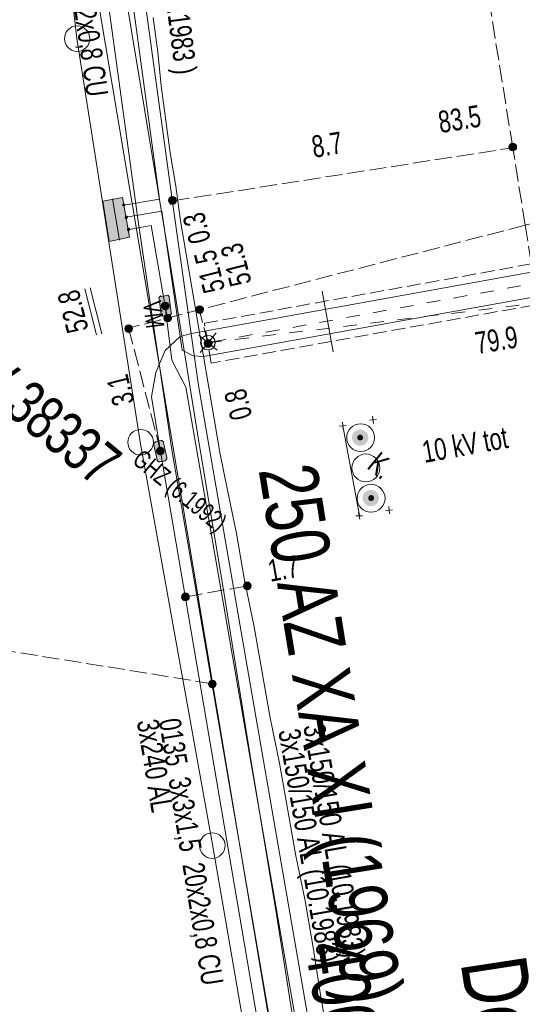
# Model space of a CAD drawing. Header units: metres. Extents: x -740 to 758, y -633 to 854.
# Tile 99 of 256: x -563 to -550, y 125 to 149. Entities that reach past the tile are written whole.
import ezdxf

# ---------------------------------------------------------------- set-up
doc = ezdxf.new("R2010")
doc.units = ezdxf.units.M
doc.header["$MEASUREMENT"] = 0
for name, pattern in [('333_125', [0.4576, 0.3328, -0.1248]), ('333_333', [0.6656, 0.3328, -0.3328]), ('416_125', [0.5408, 0.416, -0.1248])]:
    doc.linetypes.add(name, pattern=pattern)
for name, color, linetype in [('Gas.LOVION', 7, 'Continuous'), ('Grundkarte.LOVION', 7, 'Continuous'), ('Grundkarte_Text.LOVION', 7, 'Continuous'), ('Strom.LOVION', 7, 'Continuous'), ('StromBemass.LOVION', 7, 'Continuous'), ('Wasser.LOVION', 7, 'Continuous')]:
    doc.layers.add(name, color=color, linetype=linetype)
doc.styles.add('ERSTELLTER_STIL_1', font='arial.ttf')

msp = doc.modelspace()

# ---------------------------------------------------------------- hatches: boundary and pattern name
at = {"layer": 'Strom.LOVION', "linetype": 'Continuous', "lineweight": 13}
for points in [[(-560.641, 144.457), (-560.485, 143.467), (-559.993, 143.575), (-560.162, 144.548)], [(-559.269, 142.064), (-559.219, 141.7), (-559.232, 141.684), (-559.184, 141.644), (-559.037, 141.658), (-559.021, 141.645), (-558.968, 141.709), (-558.971, 141.739), (-559.022, 142.103), (-559.024, 142.132), (-559.057, 142.159), (-559.086, 142.156), (-559.216, 142.128), (-559.232, 142.142), (-559.272, 142.093)], [(-559.394, 138.505), (-559.314, 138.144), (-559.327, 138.128), (-559.279, 138.088), (-559.25, 138.091), (-559.12, 138.118), (-559.08, 138.166), (-559.083, 138.196), (-559.163, 138.557), (-559.149, 138.573), (-559.198, 138.613), (-559.227, 138.61), (-559.357, 138.583), (-559.397, 138.535)]]:
    msp.add_hatch(color=7, dxfattribs=at).paths.add_polyline_path(points)
at = {"layer": 'Strom.LOVION', "linetype": 'Continuous', "lineweight": 18}
for color, points in [(5, [(-560.158, 144.356), (-560.126, 144.33), (-560.1, 144.362), (-560.132, 144.389)]), (5, [(-560.1, 144.067), (-560.084, 144.053), (-560.097, 144.037), (-560.081, 144.024), (-560.042, 144.072), (-560.074, 144.099)]), (5, [(-559.984, 143.782), (-560, 143.796), (-560.013, 143.78), (-560.029, 143.793), (-560.042, 143.777), (-560.026, 143.763), (-560.039, 143.747), (-560.023, 143.734), (-560.01, 143.75), (-559.994, 143.737), (-559.981, 143.753), (-559.997, 143.766)]), (1, [(-554.204, 138.555), (-554.189, 138.575), (-554.177, 138.597), (-554.168, 138.62), (-554.162, 138.645), (-554.158, 138.669), (-554.159, 138.695), (-554.162, 138.719), (-554.168, 138.744), (-554.177, 138.767), (-554.19, 138.789), (-554.204, 138.809), (-554.222, 138.827), (-554.241, 138.843), (-554.262, 138.857), (-554.285, 138.867), (-554.309, 138.875), (-554.333, 138.879), (-554.358, 138.881), (-554.383, 138.879), (-554.408, 138.874), (-554.432, 138.867), (-554.454, 138.856), (-554.475, 138.842), (-554.495, 138.826), (-554.512, 138.808), (-554.526, 138.788), (-554.538, 138.766), (-554.548, 138.742), (-554.554, 138.718), (-554.557, 138.693), (-554.557, 138.668), (-554.553, 138.643), (-554.547, 138.619), (-554.538, 138.596), (-554.526, 138.574), (-554.511, 138.554), (-554.494, 138.536), (-554.474, 138.52), (-554.453, 138.506), (-554.43, 138.496), (-554.407, 138.488), (-554.382, 138.483), (-554.357, 138.482), (-554.332, 138.484), (-554.307, 138.488), (-554.284, 138.496), (-554.261, 138.507), (-554.24, 138.52), (-554.221, 138.536)]), (1, [(-554.304, 138.639), (-554.299, 138.646), (-554.295, 138.654), (-554.291, 138.662), (-554.289, 138.671), (-554.288, 138.679), (-554.288, 138.688), (-554.289, 138.697), (-554.292, 138.706), (-554.295, 138.714), (-554.299, 138.721), (-554.304, 138.729), (-554.31, 138.735), (-554.317, 138.741), (-554.325, 138.745), (-554.333, 138.749), (-554.341, 138.752), (-554.35, 138.753), (-554.359, 138.754), (-554.367, 138.753), (-554.376, 138.752), (-554.384, 138.749), (-554.392, 138.745), (-554.4, 138.74), (-554.406, 138.735), (-554.412, 138.728), (-554.418, 138.721), (-554.422, 138.713), (-554.425, 138.705), (-554.427, 138.697), (-554.428, 138.688), (-554.428, 138.679), (-554.427, 138.67), (-554.425, 138.662), (-554.422, 138.654), (-554.417, 138.646), (-554.412, 138.639), (-554.406, 138.632), (-554.399, 138.627), (-554.392, 138.622), (-554.384, 138.618), (-554.376, 138.616), (-554.367, 138.614), (-554.358, 138.613), (-554.349, 138.614), (-554.341, 138.616), (-554.332, 138.618), (-554.324, 138.622), (-554.317, 138.627), (-554.31, 138.633)]), (150, [(-553.943, 137.08), (-553.929, 137.1), (-553.917, 137.122), (-553.907, 137.146), (-553.901, 137.17), (-553.898, 137.195), (-553.898, 137.22), (-553.901, 137.245), (-553.908, 137.269), (-553.917, 137.293), (-553.929, 137.315), (-553.944, 137.335), (-553.961, 137.353), (-553.981, 137.369), (-554.002, 137.382), (-554.025, 137.393), (-554.049, 137.401), (-554.073, 137.405), (-554.098, 137.407), (-554.123, 137.405), (-554.148, 137.4), (-554.172, 137.393), (-554.195, 137.382), (-554.216, 137.368), (-554.235, 137.352), (-554.252, 137.334), (-554.267, 137.314), (-554.279, 137.292), (-554.288, 137.268), (-554.294, 137.244), (-554.297, 137.219), (-554.297, 137.194), (-554.294, 137.169), (-554.288, 137.145), (-554.278, 137.121), (-554.266, 137.099), (-554.251, 137.079), (-554.234, 137.061), (-554.215, 137.045), (-554.193, 137.032), (-554.171, 137.021), (-554.147, 137.013), (-554.122, 137.009), (-554.097, 137.007), (-554.072, 137.009), (-554.047, 137.014), (-554.024, 137.021), (-554.001, 137.032), (-553.98, 137.046), (-553.96, 137.062)]), (150, [(-554.035, 137.161), (-554.029, 137.168), (-554.025, 137.176), (-554.022, 137.185), (-554.02, 137.193), (-554.019, 137.202), (-554.019, 137.211), (-554.02, 137.22), (-554.022, 137.229), (-554.025, 137.237), (-554.03, 137.245), (-554.035, 137.253), (-554.041, 137.259), (-554.048, 137.265), (-554.056, 137.27), (-554.064, 137.273), (-554.073, 137.276), (-554.081, 137.278), (-554.09, 137.278), (-554.099, 137.278), (-554.108, 137.276), (-554.117, 137.273), (-554.125, 137.269), (-554.133, 137.265), (-554.14, 137.259), (-554.146, 137.252), (-554.151, 137.245), (-554.155, 137.237), (-554.159, 137.229), (-554.161, 137.22), (-554.162, 137.211), (-554.162, 137.202), (-554.161, 137.193), (-554.158, 137.184), (-554.155, 137.176), (-554.151, 137.168), (-554.145, 137.161), (-554.139, 137.154), (-554.132, 137.148), (-554.125, 137.144), (-554.116, 137.14), (-554.108, 137.137), (-554.099, 137.135), (-554.09, 137.135), (-554.081, 137.135), (-554.072, 137.137), (-554.064, 137.14), (-554.055, 137.144), (-554.048, 137.149), (-554.041, 137.154)])]:
    msp.add_hatch(color=color, dxfattribs=at).paths.add_polyline_path(points)
at = {"layer": 'StromBemass.LOVION', "linetype": 'Continuous', "lineweight": 13}
for points in [[(-550.558, 145.716), (-550.551, 145.726), (-550.545, 145.736), (-550.541, 145.747), (-550.538, 145.759), (-550.536, 145.771), (-550.536, 145.783), (-550.538, 145.794), (-550.541, 145.806), (-550.545, 145.817), (-550.551, 145.827), (-550.558, 145.837), (-550.566, 145.846), (-550.576, 145.853), (-550.586, 145.86), (-550.596, 145.865), (-550.608, 145.868), (-550.619, 145.87), (-550.631, 145.871), (-550.643, 145.87), (-550.655, 145.868), (-550.666, 145.864), (-550.677, 145.859), (-550.687, 145.853), (-550.696, 145.845), (-550.704, 145.837), (-550.711, 145.827), (-550.717, 145.816), (-550.721, 145.805), (-550.724, 145.794), (-550.725, 145.782), (-550.725, 145.77), (-550.724, 145.758), (-550.721, 145.747), (-550.716, 145.736), (-550.711, 145.725), (-550.704, 145.716), (-550.696, 145.707), (-550.686, 145.7), (-550.676, 145.693), (-550.666, 145.688), (-550.654, 145.685), (-550.642, 145.682), (-550.631, 145.682), (-550.619, 145.682), (-550.607, 145.685), (-550.596, 145.688), (-550.585, 145.694), (-550.575, 145.7), (-550.566, 145.708)], [(-558.868, 144.413), (-558.861, 144.423), (-558.856, 144.434), (-558.851, 144.445), (-558.848, 144.456), (-558.847, 144.468), (-558.847, 144.48), (-558.848, 144.492), (-558.851, 144.503), (-558.856, 144.515), (-558.862, 144.525), (-558.869, 144.535), (-558.877, 144.543), (-558.886, 144.551), (-558.896, 144.557), (-558.907, 144.562), (-558.918, 144.566), (-558.93, 144.568), (-558.942, 144.569), (-558.954, 144.568), (-558.966, 144.566), (-558.977, 144.562), (-558.988, 144.557), (-558.998, 144.551), (-559.007, 144.543), (-559.015, 144.534), (-559.022, 144.524), (-559.028, 144.514), (-559.032, 144.503), (-559.035, 144.491), (-559.037, 144.479), (-559.037, 144.468), (-559.035, 144.456), (-559.032, 144.444), (-559.028, 144.433), (-559.022, 144.423), (-559.015, 144.413), (-559.007, 144.404), (-558.997, 144.397), (-558.987, 144.39), (-558.976, 144.385), (-558.965, 144.382), (-558.953, 144.379), (-558.941, 144.379), (-558.93, 144.38), (-558.918, 144.382), (-558.906, 144.386), (-558.896, 144.391), (-558.886, 144.397), (-558.876, 144.405)], [(-559.046, 141.837), (-559.039, 141.847), (-559.034, 141.857), (-559.029, 141.868), (-559.026, 141.88), (-559.025, 141.892), (-559.025, 141.904), (-559.026, 141.916), (-559.029, 141.927), (-559.034, 141.938), (-559.04, 141.949), (-559.047, 141.958), (-559.055, 141.967), (-559.064, 141.975), (-559.074, 141.981), (-559.085, 141.986), (-559.097, 141.99), (-559.108, 141.992), (-559.12, 141.993), (-559.132, 141.992), (-559.144, 141.99), (-559.155, 141.986), (-559.166, 141.981), (-559.176, 141.974), (-559.186, 141.967), (-559.194, 141.958), (-559.201, 141.948), (-559.206, 141.938), (-559.211, 141.927), (-559.214, 141.915), (-559.215, 141.903), (-559.215, 141.891), (-559.214, 141.879), (-559.211, 141.868), (-559.206, 141.856), (-559.2, 141.846), (-559.193, 141.836), (-559.185, 141.828), (-559.176, 141.82), (-559.166, 141.814), (-559.155, 141.809), (-559.143, 141.805), (-559.132, 141.803), (-559.12, 141.802), (-559.108, 141.803), (-559.096, 141.805), (-559.085, 141.809), (-559.074, 141.814), (-559.064, 141.82), (-559.054, 141.828)], [(-558.206, 141.745), (-558.199, 141.754), (-558.193, 141.765), (-558.189, 141.776), (-558.186, 141.787), (-558.184, 141.799), (-558.184, 141.811), (-558.186, 141.823), (-558.189, 141.834), (-558.193, 141.845), (-558.199, 141.855), (-558.206, 141.865), (-558.214, 141.873), (-558.223, 141.881), (-558.233, 141.887), (-558.244, 141.892), (-558.255, 141.896), (-558.267, 141.898), (-558.279, 141.899), (-558.29, 141.898), (-558.302, 141.896), (-558.313, 141.892), (-558.324, 141.887), (-558.334, 141.881), (-558.343, 141.873), (-558.351, 141.864), (-558.358, 141.855), (-558.364, 141.844), (-558.368, 141.833), (-558.371, 141.822), (-558.372, 141.81), (-558.372, 141.798), (-558.371, 141.787), (-558.368, 141.775), (-558.363, 141.764), (-558.358, 141.754), (-558.351, 141.744), (-558.343, 141.736), (-558.333, 141.728), (-558.323, 141.722), (-558.313, 141.717), (-558.301, 141.713), (-558.29, 141.711), (-558.278, 141.711), (-558.266, 141.711), (-558.255, 141.714), (-558.243, 141.717), (-558.233, 141.722), (-558.223, 141.729), (-558.214, 141.736)], [(-558.987, 141.546), (-558.98, 141.556), (-558.974, 141.566), (-558.97, 141.577), (-558.967, 141.589), (-558.966, 141.6), (-558.966, 141.612), (-558.967, 141.624), (-558.97, 141.635), (-558.975, 141.646), (-558.98, 141.656), (-558.987, 141.666), (-558.995, 141.674), (-559.004, 141.682), (-559.014, 141.688), (-559.025, 141.693), (-559.036, 141.697), (-559.048, 141.699), (-559.059, 141.699), (-559.071, 141.699), (-559.083, 141.696), (-559.094, 141.693), (-559.105, 141.688), (-559.114, 141.681), (-559.124, 141.674), (-559.132, 141.665), (-559.138, 141.656), (-559.144, 141.645), (-559.148, 141.634), (-559.151, 141.623), (-559.153, 141.611), (-559.153, 141.6), (-559.151, 141.588), (-559.148, 141.577), (-559.144, 141.566), (-559.138, 141.555), (-559.131, 141.546), (-559.123, 141.537), (-559.114, 141.53), (-559.104, 141.524), (-559.093, 141.519), (-559.082, 141.515), (-559.071, 141.513), (-559.059, 141.512), (-559.047, 141.513), (-559.036, 141.515), (-559.024, 141.519), (-559.014, 141.524), (-559.004, 141.53), (-558.995, 141.538)], [(-559.942, 141.281), (-559.935, 141.29), (-559.93, 141.301), (-559.925, 141.312), (-559.922, 141.323), (-559.921, 141.334), (-559.921, 141.346), (-559.923, 141.358), (-559.925, 141.369), (-559.93, 141.38), (-559.935, 141.39), (-559.942, 141.399), (-559.95, 141.408), (-559.959, 141.415), (-559.969, 141.421), (-559.98, 141.426), (-559.991, 141.43), (-560.002, 141.432), (-560.014, 141.432), (-560.025, 141.432), (-560.037, 141.43), (-560.048, 141.426), (-560.058, 141.421), (-560.068, 141.415), (-560.077, 141.407), (-560.085, 141.399), (-560.092, 141.389), (-560.097, 141.379), (-560.102, 141.368), (-560.104, 141.357), (-560.106, 141.345), (-560.106, 141.334), (-560.104, 141.322), (-560.101, 141.311), (-560.097, 141.3), (-560.092, 141.29), (-560.085, 141.281), (-560.077, 141.272), (-560.068, 141.265), (-560.058, 141.259), (-560.047, 141.254), (-560.036, 141.25), (-560.025, 141.248), (-560.013, 141.247), (-560.002, 141.248), (-559.99, 141.25), (-559.979, 141.254), (-559.969, 141.259), (-559.959, 141.265), (-559.95, 141.273)], [(-559.937, 141.282), (-559.93, 141.292), (-559.925, 141.302), (-559.92, 141.313), (-559.917, 141.324), (-559.916, 141.336), (-559.916, 141.347), (-559.918, 141.359), (-559.92, 141.37), (-559.925, 141.381), (-559.93, 141.391), (-559.937, 141.4), (-559.945, 141.409), (-559.954, 141.416), (-559.964, 141.423), (-559.975, 141.427), (-559.986, 141.431), (-559.997, 141.433), (-560.009, 141.434), (-560.02, 141.433), (-560.032, 141.431), (-560.043, 141.427), (-560.053, 141.422), (-560.063, 141.416), (-560.072, 141.409), (-560.08, 141.4), (-560.087, 141.391), (-560.092, 141.38), (-560.097, 141.37), (-560.1, 141.358), (-560.101, 141.347), (-560.101, 141.335), (-560.099, 141.324), (-560.097, 141.312), (-560.092, 141.301), (-560.087, 141.291), (-560.08, 141.282), (-560.072, 141.273), (-560.063, 141.266), (-560.053, 141.26), (-560.042, 141.255), (-560.031, 141.251), (-560.02, 141.249), (-560.008, 141.249), (-559.997, 141.249), (-559.985, 141.252), (-559.974, 141.255), (-559.964, 141.26), (-559.954, 141.266), (-559.945, 141.274)], [(-557.997, 140.921), (-557.99, 140.931), (-557.984, 140.941), (-557.98, 140.952), (-557.977, 140.964), (-557.976, 140.976), (-557.976, 140.987), (-557.977, 140.999), (-557.98, 141.011), (-557.985, 141.022), (-557.99, 141.032), (-557.997, 141.041), (-558.006, 141.05), (-558.015, 141.058), (-558.025, 141.064), (-558.035, 141.069), (-558.047, 141.073), (-558.058, 141.075), (-558.07, 141.075), (-558.082, 141.075), (-558.094, 141.072), (-558.105, 141.069), (-558.116, 141.064), (-558.126, 141.057), (-558.135, 141.05), (-558.143, 141.041), (-558.15, 141.031), (-558.155, 141.021), (-558.16, 141.01), (-558.163, 140.999), (-558.164, 140.987), (-558.164, 140.975), (-558.162, 140.963), (-558.159, 140.952), (-558.155, 140.941), (-558.149, 140.93), (-558.142, 140.921), (-558.134, 140.912), (-558.125, 140.905), (-558.115, 140.898), (-558.104, 140.893), (-558.093, 140.89), (-558.081, 140.888), (-558.07, 140.887), (-558.058, 140.888), (-558.046, 140.89), (-558.035, 140.894), (-558.024, 140.899), (-558.014, 140.905), (-558.005, 140.913)], [(-559.166, 138.299), (-559.159, 138.308), (-559.154, 138.318), (-559.15, 138.329), (-559.147, 138.34), (-559.145, 138.352), (-559.145, 138.363), (-559.147, 138.375), (-559.15, 138.386), (-559.154, 138.397), (-559.16, 138.407), (-559.167, 138.416), (-559.174, 138.425), (-559.183, 138.432), (-559.193, 138.438), (-559.204, 138.443), (-559.215, 138.447), (-559.226, 138.449), (-559.238, 138.449), (-559.249, 138.449), (-559.261, 138.446), (-559.272, 138.443), (-559.282, 138.438), (-559.292, 138.432), (-559.301, 138.424), (-559.309, 138.416), (-559.315, 138.406), (-559.321, 138.396), (-559.325, 138.385), (-559.328, 138.374), (-559.329, 138.363), (-559.329, 138.351), (-559.328, 138.34), (-559.325, 138.328), (-559.321, 138.318), (-559.315, 138.307), (-559.308, 138.298), (-559.3, 138.29), (-559.291, 138.282), (-559.282, 138.276), (-559.271, 138.271), (-559.26, 138.268), (-559.249, 138.266), (-559.237, 138.265), (-559.226, 138.266), (-559.214, 138.268), (-559.203, 138.272), (-559.193, 138.276), (-559.183, 138.283), (-559.174, 138.29)], [(-557.044, 135.004), (-557.037, 135.013), (-557.031, 135.024), (-557.027, 135.035), (-557.024, 135.046), (-557.022, 135.058), (-557.022, 135.07), (-557.024, 135.081), (-557.027, 135.093), (-557.031, 135.104), (-557.037, 135.114), (-557.044, 135.123), (-557.052, 135.132), (-557.061, 135.14), (-557.071, 135.146), (-557.082, 135.151), (-557.093, 135.154), (-557.105, 135.157), (-557.116, 135.157), (-557.128, 135.157), (-557.14, 135.154), (-557.151, 135.151), (-557.162, 135.146), (-557.172, 135.139), (-557.181, 135.132), (-557.189, 135.123), (-557.196, 135.113), (-557.201, 135.103), (-557.206, 135.092), (-557.208, 135.081), (-557.21, 135.069), (-557.21, 135.057), (-557.208, 135.046), (-557.205, 135.034), (-557.201, 135.023), (-557.195, 135.013), (-557.188, 135.003), (-557.18, 134.995), (-557.171, 134.987), (-557.161, 134.981), (-557.15, 134.976), (-557.139, 134.972), (-557.128, 134.97), (-557.116, 134.97), (-557.104, 134.97), (-557.092, 134.973), (-557.081, 134.976), (-557.071, 134.981), (-557.061, 134.988), (-557.052, 134.995)], [(-558.552, 134.733), (-558.545, 134.743), (-558.539, 134.753), (-558.535, 134.764), (-558.532, 134.776), (-558.53, 134.788), (-558.53, 134.8), (-558.532, 134.812), (-558.535, 134.823), (-558.539, 134.834), (-558.545, 134.845), (-558.552, 134.854), (-558.56, 134.863), (-558.57, 134.87), (-558.58, 134.877), (-558.591, 134.882), (-558.602, 134.886), (-558.614, 134.888), (-558.626, 134.888), (-558.637, 134.888), (-558.649, 134.885), (-558.66, 134.882), (-558.671, 134.877), (-558.681, 134.87), (-558.69, 134.862), (-558.699, 134.854), (-558.706, 134.844), (-558.711, 134.834), (-558.716, 134.823), (-558.719, 134.811), (-558.72, 134.799), (-558.72, 134.787), (-558.719, 134.775), (-558.716, 134.764), (-558.711, 134.753), (-558.705, 134.742), (-558.698, 134.733), (-558.69, 134.724), (-558.681, 134.716), (-558.671, 134.71), (-558.66, 134.705), (-558.649, 134.701), (-558.637, 134.699), (-558.625, 134.698), (-558.613, 134.699), (-558.601, 134.701), (-558.59, 134.705), (-558.579, 134.71), (-558.569, 134.717), (-558.56, 134.724)], [(-557.895, 132.605), (-557.888, 132.614), (-557.883, 132.625), (-557.878, 132.636), (-557.875, 132.647), (-557.874, 132.659), (-557.874, 132.671), (-557.876, 132.683), (-557.879, 132.694), (-557.883, 132.705), (-557.889, 132.716), (-557.896, 132.726), (-557.904, 132.734), (-557.913, 132.742), (-557.923, 132.748), (-557.934, 132.753), (-557.945, 132.757), (-557.957, 132.759), (-557.969, 132.76), (-557.981, 132.759), (-557.992, 132.757), (-558.004, 132.753), (-558.015, 132.748), (-558.025, 132.741), (-558.034, 132.734), (-558.042, 132.725), (-558.049, 132.715), (-558.055, 132.705), (-558.059, 132.694), (-558.062, 132.682), (-558.063, 132.67), (-558.063, 132.659), (-558.062, 132.647), (-558.059, 132.635), (-558.054, 132.624), (-558.049, 132.614), (-558.041, 132.604), (-558.033, 132.596), (-558.024, 132.588), (-558.014, 132.582), (-558.003, 132.577), (-557.992, 132.573), (-557.98, 132.571), (-557.968, 132.57), (-557.956, 132.571), (-557.945, 132.573), (-557.933, 132.577), (-557.923, 132.582), (-557.913, 132.588), (-557.903, 132.596)]]:
    msp.add_hatch(color=7, dxfattribs=at).paths.add_polyline_path(points)

# ---------------------------------------------------------------- linework, layer by layer
at = {"layer": 'Gas.LOVION', "color": 1, "linetype": 'Continuous', "lineweight": 18}
msp.add_lwpolyline([(-545.57, 57.573), (-547.165, 67.688), (-548.998, 79.183), (-550.103, 85.799), (-551.635, 94.974), (-552.907, 102.535), (-553.623, 106.839), (-555.364, 117.235), (-557.304, 128.764), (-559.285, 140.57), (-561.231, 152.158), (-561.697, 163.875), (-560.493, 175.594), (-559.342, 179.386)], dxfattribs=at)
at = {"layer": 'Grundkarte.LOVION', "color": 8, "linetype": 'Continuous', "lineweight": 18}
msp.add_lwpolyline([(-672.858, 116.121), (-698.036, 130.3), (-688.042, 147.178), (-663.096, 187.685), (-643.997, 216.034), (-640.632, 213.969), (-631.855, 208.532), (-562.276, 165.563), (-562.399, 162.595), (-562.102, 155.619), (-561.28, 148.429), (-559.722, 138.532), (-557.967, 128.744), (-556.264, 118.891), (-553.705, 103.594), (-552.582, 96.64), (-671.989, 115.999)], close=True, dxfattribs=at)
at = {"layer": 'Grundkarte.LOVION', "color": 253, "linetype": 'Continuous', "lineweight": 18}
msp.add_lwpolyline([(-631.855, 208.532), (-562.276, 165.563), (-562.399, 162.595), (-562.102, 155.619), (-561.28, 148.429), (-559.722, 138.532), (-557.967, 128.744), (-556.264, 118.891), (-553.705, 103.594), (-552.582, 96.64), (-551.747, 91.431), (-551.314, 88.814), (-548.864, 74.039), (-546.5, 59.226), (-546.127, 56.928)], dxfattribs=at)
at = {"layer": 'Grundkarte.LOVION', "color": 8, "linetype": 'Continuous', "lineweight": 18}
for points in [[(-546.127, 56.928), (-546.5, 59.226), (-548.864, 74.039), (-551.314, 88.814), (-551.747, 91.431), (-552.582, 96.64), (-553.705, 103.594), (-556.264, 118.891), (-557.967, 128.744), (-559.722, 138.532), (-561.28, 148.429), (-562.102, 155.619), (-562.399, 162.595), (-562.276, 165.563), (-562.106, 169.569), (-561.495, 174.506), (-560.404, 179.371), (-560.174, 180.044), (-560.404, 179.371), (-561.495, 174.506), (-562.106, 169.569), (-562.276, 165.563), (-631.855, 208.532)], [(-546.127, 56.928), (-546.5, 59.226), (-548.864, 74.039), (-551.314, 88.814), (-551.747, 91.431), (-552.582, 96.64), (-553.705, 103.594), (-556.264, 118.891), (-557.967, 128.744), (-559.722, 138.532), (-561.28, 148.429), (-562.102, 155.619), (-562.399, 162.595), (-562.276, 165.563), (-562.106, 169.569), (-561.495, 174.506), (-560.404, 179.371), (-560.174, 180.044)], [(-559.409, 148.937), (-559.297, 148.091), (-559.216, 147.271), (-559.104, 146.425), (-558.998, 145.637), (-558.859, 144.823), (-558.747, 143.977), (-557.776, 138.279), (-557.605, 137.439), (-557.379, 136.338), (-557.18, 135.205), (-556.954, 134.104), (-556.555, 131.837), (-556.329, 130.736), (-555.93, 128.47), (-555.704, 127.369), (-555.505, 126.236), (-555.337, 125.129), (-555.138, 123.996)]]:
    msp.add_lwpolyline(points, dxfattribs=at)
at = {"layer": 'Grundkarte.LOVION', "color": 9, "linetype": 'Continuous', "lineweight": 18}
for centre, radius in [((-561.269, 148.423), 0.31), ((-559.72, 138.569), 0.313), ((-557.969, 128.722), 0.312)]:
    msp.add_circle(centre, radius, dxfattribs=at)
at = {"layer": 'Strom.LOVION', "color": 150, "linetype": 'Continuous', "lineweight": 18}
for points in [[(-558.988, 179.096), (-560.527, 171.556), (-561.006, 164.815), (-560.731, 155.354), (-559.256, 144.504), (-560.129, 144.359)], [(-549.224, 87.392), (-549.233, 87.48), (-551.961, 102.08), (-554.991, 120.833), (-558.309, 139.956), (-558.927, 144.314), (-560.438, 155.383), (-560.694, 164.801), (-560.228, 171.526), (-558.731, 178.884)], [(-520.374, 147.36), (-526.865, 145.883), (-536.794, 143.301), (-538.762, 143.168), (-539.526, 143.123), (-544.216, 143.181), (-558.186, 140.663), (-558.439, 140.682), (-558.704, 140.819), (-559.181, 144.038), (-559.198, 144.214), (-560.071, 144.069)], [(-559.997, 143.766), (-559.46, 143.863), (-559.119, 141.887)], [(-549.527, 87.319), (-552.255, 101.918), (-552.439, 103.038), (-555.3, 120.817), (-558.615, 139.911), (-558.961, 140.572), (-559.119, 141.887)]]:
    msp.add_lwpolyline(points, dxfattribs=at)
at = {"layer": 'Strom.LOVION', "color": 94, "linetype": 'Continuous', "lineweight": 18}
for points in [[(-561.661, 167.588), (-561.594, 164.787), (-561.332, 155.31), (-559.78, 143.965), (-558.954, 138.386)], [(-558.954, 138.386), (-556.299, 122.877)]]:
    msp.add_lwpolyline(points, dxfattribs=at)
at = {"layer": 'Strom.LOVION', "color": 1, "linetype": 'Continuous', "lineweight": 18}
for points in [[(-520.663, 147.597), (-526.923, 146.172), (-536.865, 143.575), (-539.333, 143.718), (-544.319, 143.777), (-558.478, 141.225), (-558.751, 141.154), (-559.117, 140.808), (-559.345, 140.269), (-559.45, 139.682), (-559.366, 139.129), (-559.23, 138.344)], [(-554.733, 94.612), (-554.221, 94.515), (-553.563, 94.431), (-551.67, 95.03), (-551.608, 95.302), (-551.712, 95.602), (-552.234, 96.113), (-552.368, 96.573), (-552.524, 97.562), (-556.623, 123.008), (-559.23, 138.344)]]:
    msp.add_lwpolyline(points, dxfattribs=at)
at = {"layer": 'Strom.LOVION', "color": 7, "linetype": 'Continuous', "lineweight": 13}
for points in [[(-560.641, 144.457), (-560.162, 144.548), (-559.993, 143.575), (-560.485, 143.467)], [(-560.142, 144.343), (-560.158, 144.356), (-560.145, 144.373), (-560.132, 144.389), (-560.116, 144.375), (-560.1, 144.362), (-560.113, 144.346), (-560.126, 144.33)], [(-560.097, 144.037), (-560.084, 144.053), (-560.1, 144.067), (-560.087, 144.083), (-560.074, 144.099), (-560.042, 144.072), (-560.055, 144.056), (-560.039, 144.043), (-560.055, 144.056), (-560.068, 144.04), (-560.081, 144.024)], [(-559.984, 143.782), (-559.997, 143.766), (-559.981, 143.753), (-559.994, 143.737), (-560.01, 143.75), (-560.023, 143.734), (-560.039, 143.747), (-560.026, 143.763), (-560.042, 143.777), (-560.029, 143.793), (-560.013, 143.78), (-560, 143.796)], [(-559.269, 142.064), (-559.272, 142.093), (-559.232, 142.142), (-559.216, 142.128), (-559.086, 142.156), (-559.057, 142.159), (-559.024, 142.132), (-559.022, 142.103), (-558.971, 141.739), (-558.968, 141.709), (-559.021, 141.645), (-559.037, 141.658), (-559.184, 141.644), (-559.232, 141.684), (-559.219, 141.7)], [(-559.394, 138.505), (-559.397, 138.535), (-559.357, 138.583), (-559.227, 138.61), (-559.198, 138.613), (-559.149, 138.573), (-559.163, 138.557), (-559.083, 138.196), (-559.08, 138.166), (-559.12, 138.118), (-559.25, 138.091), (-559.279, 138.088), (-559.327, 138.128), (-559.314, 138.144)]]:
    msp.add_lwpolyline(points, close=True, dxfattribs=at)
for points in [[(-560.409, 144.509), (-560.238, 143.506)], [(-555.283, 142.262), (-555.02, 140.78)], [(-554.784, 138.971), (-554.378, 136.779)]]:
    msp.add_lwpolyline(points, dxfattribs=at)
at = {"layer": 'Strom.LOVION', "color": 7, "linetype": '333_125', "lineweight": 13}
msp.add_lwpolyline([(-539.515, 143.922), (-539.522, 142.931), (-544.254, 142.971), (-557.993, 140.504), (-558.162, 141.478), (-544.339, 143.982)], close=True, dxfattribs=at)
at = {"layer": 'Strom.LOVION', "color": 9, "linetype": '333_333', "lineweight": 18}
msp.add_lwpolyline([(-541.925, 143.937), (-558.071, 140.999), (-541.903, 142.949)], dxfattribs=at)
at = {"layer": 'Strom.LOVION', "color": 9, "linetype": 'Continuous', "lineweight": 18}
for points in [[(-558.296, 141.184), (-557.846, 140.814)], [(-558.296, 141.184), (-557.846, 140.814)], [(-558.269, 140.758), (-557.873, 141.24)], [(-558.269, 140.758), (-557.873, 141.24)]]:
    msp.add_lwpolyline(points, dxfattribs=at)
at = {"layer": 'Strom.LOVION', "color": 250, "linetype": 'Continuous', "lineweight": 18}
for points in [[(-554.054, 139.205), (-554.036, 139.029)], [(-554.872, 138.962), (-554.697, 138.979)], [(-554.793, 139.059), (-554.776, 138.883)], [(-554.133, 139.108), (-553.957, 139.125)], [(-554.4, 136.851), (-554.369, 136.691)], [(-553.74, 136.9), (-553.564, 136.918)], [(-553.66, 136.997), (-553.643, 136.821)], [(-554.466, 136.77), (-554.303, 136.771)]]:
    msp.add_lwpolyline(points, dxfattribs=at)
at = {"layer": 'Strom.LOVION', "color": 9, "linetype": 'Continuous', "lineweight": 18}
for centre in [(-558.077, 141.001), (-558.074, 141.001)]:
    msp.add_circle(centre, 0.178, dxfattribs=at)
at = {"layer": 'Strom.LOVION', "color": 7, "linetype": 'Continuous', "lineweight": 13}
for centre, radius in [((-554.347, 138.681), 0.34), ((-554.219, 137.943), 0.34), ((-554.091, 137.201), 0.341)]:
    msp.add_circle(centre, radius, dxfattribs=at)
at = {"layer": 'StromBemass.LOVION', "color": 7, "linetype": '416_125', "lineweight": 13}
for points in [[(-538.266, 66.459), (-541.147, 85.035), (-541.336, 86.213), (-541.659, 88.309), (-541.799, 89.286), (-542.138, 91.396), (-544.014, 103.33), (-546.796, 121.205), (-546.944, 122.107), (-550.327, 143.869), (-550.631, 145.761), (-551.459, 150.911), (-552.345, 156.647), (-553.696, 165.323), (-553.785, 165.935), (-554.114, 168.09), (-554.217, 168.686), (-554.337, 169.457), (-554.807, 172.455), (-555.389, 176.137)], [(-524.343, 150.622), (-529.891, 149.178), (-539.619, 146.645), (-542.559, 145.885), (-545.141, 145.234), (-547.948, 144.471), (-549.073, 144.184), (-550.327, 143.869), (-560.012, 141.356)], [(-558.942, 144.461), (-550.631, 145.761)], [(-559.119, 141.887), (-559.061, 141.597)], [(-558.068, 140.97), (-558.282, 141.791)], [(-559.23, 138.344), (-560.012, 141.356)], [(-558.618, 134.798), (-557.107, 135.064)], [(-557.967, 132.674), (-570.668, 134.713), (-572.187, 125.462)]]:
    msp.add_lwpolyline(points, dxfattribs=at)
at = {"layer": 'StromBemass.LOVION', "color": 7, "linetype": 'Continuous', "lineweight": 13}
for points in [[(-560.664, 141.218), (-560.951, 142.343)], [(-560.794, 141.191), (-561.082, 142.315)]]:
    msp.add_lwpolyline(points, dxfattribs=at)
for centre, radius in [((-550.631, 145.776), 0.0947), ((-558.942, 144.474), 0.0951), ((-559.12, 141.897), 0.0954), ((-558.278, 141.805), 0.0941), ((-559.059, 141.606), 0.0936), ((-560.013, 141.34), 0.0926), ((-560.009, 141.341), 0.0927), ((-558.07, 140.981), 0.0942), ((-559.237, 138.357), 0.0922), ((-557.116, 135.063), 0.0939), ((-558.625, 134.793), 0.095), ((-557.969, 132.665), 0.0948)]:
    msp.add_circle(centre, radius, dxfattribs=at)
at = {"layer": 'Wasser.LOVION', "color": 150, "linetype": 'Continuous', "lineweight": 18}
msp.add_lwpolyline([(-547.858, 75.689), (-548.511, 79.645), (-549.177, 83.584), (-549.599, 86.085), (-549.846, 87.553), (-550.499, 91.509), (-551.181, 95.462), (-551.833, 99.418), (-552.344, 102.368), (-552.499, 103.358), (-553.181, 107.31), (-553.834, 111.266), (-554.471, 115.209), (-555.771, 123.062), (-556.391, 126.991), (-557.041, 130.918), (-557.678, 134.86), (-558.328, 138.787), (-558.965, 142.729), (-560.264, 150.582)], dxfattribs=at)

# ---------------------------------------------------------------- texts
at = {"layer": 'Gas.LOVION', "color": 1, "linetype": 'Continuous', "lineweight": 18, "insert": (-556.135, 126.209), "char_height": 1.42279, "attachment_point": 7, "rotation": 279.4937, "style": 'ERSTELLTER_STIL_1'}
msp.add_mtext('{\\A1;\\W0.72072x;400 HD1 ST BA (1969)}', dxfattribs=at)
at = {"layer": 'Grundkarte_Text.LOVION', "color": 8, "linetype": 'Continuous', "lineweight": 18, "insert": (-552.385, 125.791), "char_height": 1.60082, "attachment_point": 7, "rotation": 278.7086, "style": 'ERSTELLTER_STIL_1'}
msp.add_mtext('{\\A1;\\W0.71559x;Deutscher Ring}', dxfattribs=at)
at = {"layer": 'Strom.LOVION', "color": 94, "linetype": 'Continuous', "lineweight": 18, "char_height": 0.53354, "attachment_point": 7, "style": 'ERSTELLTER_STIL_1'}
for insert, rotation in [((-562.075, 153.482), 278.2452), ((-559.373, 131.762), 279.2453)]:
    msp.add_mtext('{\\A1;\\W0.70017x;0135  3x3x1,5  20x2x0,8 CU }', dxfattribs=dict(at, insert=insert, rotation=rotation))
at = {"layer": 'Strom.LOVION', "color": 150, "linetype": 'Continuous', "lineweight": 18, "attachment_point": 7, "style": 'ERSTELLTER_STIL_1'}
for s, insert, char_height, rotation in [('{\\A1;\\W0.70401x;3x150/150 AL ( 10.1983 ) }', (-559.777, 153.379), 0.53355, 277.2449), ('{\\A1;\\W0.72179x;3x150/150 AL (10.1983)}', (-556.518, 131.492), 0.53355, 279.8855), ('{\\A1;\\W0.72179x;3x150/150 AL (10.1983)}', (-555.908, 131.611), 0.53354, 279.8575)]:
    msp.add_mtext(s, dxfattribs=dict(at, insert=insert, char_height=char_height, rotation=rotation))
at = {"layer": 'Strom.LOVION', "color": 7, "linetype": 'Continuous', "lineweight": 13, "attachment_point": 7, "style": 'ERSTELLTER_STIL_1'}
for s, insert, char_height, rotation in [('{\\A1;\\W0.71562x;VM}', (-559.662, 141.992), 0.44461, 277.2452), ('{\\A1;\\W0.71558x;KV 38337}', (-564.419, 140.404), 1.06709, 320.5841), ('{\\A1;\\W0.71561x;GHZ (6.1992)}', (-560.035, 137.978), 0.44461, 320.5841)]:
    msp.add_mtext(s, dxfattribs=dict(at, insert=insert, char_height=char_height, rotation=rotation))
at = {"layer": 'Strom.LOVION', "color": 1, "linetype": 'Continuous', "lineweight": 18, "attachment_point": 7, "style": 'ERSTELLTER_STIL_1'}
for s, insert, char_height, rotation in [('{\\A1;\\W0.71557x;10 kV tot}', (-552.786, 138.056), 0.53355, 10.2441), ('{\\A1;\\W0.71558x;K.}', (-554.217, 137.953), 0.53354, 320.584), ('{\\A1;\\W0.72504x;3x240 AL}', (-559.821, 131.756), 0.53355, 279.2452)]:
    msp.add_mtext(s, dxfattribs=dict(at, insert=insert, char_height=char_height, rotation=rotation))
at = {"layer": 'StromBemass.LOVION', "color": 7, "linetype": 'Continuous', "lineweight": 13, "char_height": 0.53355, "attachment_point": 7, "style": 'ERSTELLTER_STIL_1'}
for s, insert, rotation in [('{\\A1;\\W0.71558x;83.5}', (-552.399, 146.109), 9.2441), ('{\\A1;\\W0.71558x;8.7}', (-555.489, 145.506), 9.2441), ('{\\A1;\\W0.71558x;0.3}', (-557.993, 143.504), 104.2429), ('{\\A1;\\W0.71558x;51.3}', (-556.997, 142.467), 104.2429), ('{\\A1;\\W0.71558x;51.5}', (-557.646, 142.299), 104.2436), ('{\\A1;\\W0.71558x;52.8}', (-560.979, 141.324), 104.2436), ('{\\A1;\\W0.71558x;79.9}', (-551.499, 140.715), 9.2441), ('{\\A1;\\W0.71558x;3.1}', (-559.857, 139.546), 104.2436), ('{\\A1;\\W0.71558x;0.8}', (-556.981, 139.198), 104.2436), ('{\\A1;\\W0.71557x;1.7}', (-556.552, 135.16), 10.2441)]:
    msp.add_mtext(s, dxfattribs=dict(at, insert=insert, rotation=rotation))
at = {"layer": 'Wasser.LOVION', "color": 150, "linetype": 'Continuous', "lineweight": 18, "insert": (-557.263, 137.828), "char_height": 1.42279, "attachment_point": 7, "rotation": 279.2454, "style": 'ERSTELLTER_STIL_1'}
msp.add_mtext('{\\A1;\\W0.72425x;250 AZ XA XI (1969)}', dxfattribs=at)

doc.saveas('drawing.dxf')
